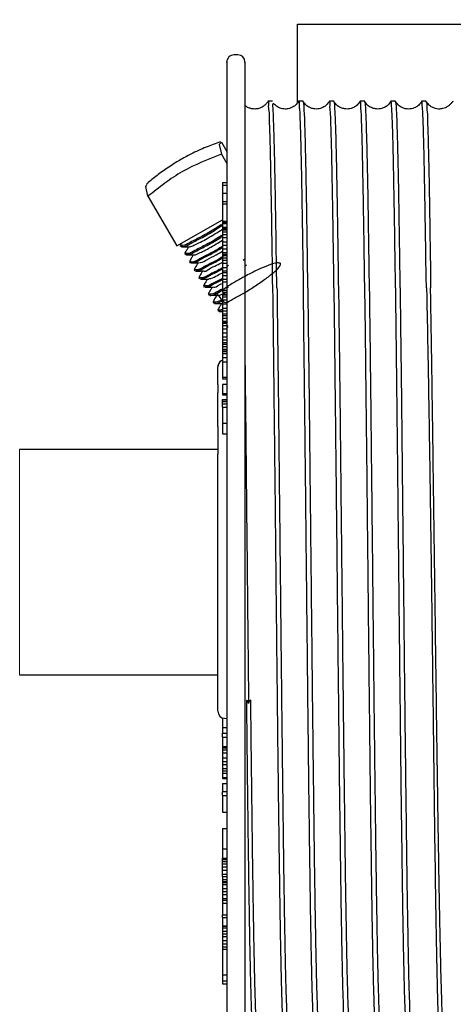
# Model space of a CAD drawing. Extents: x -1.6 to 30.5, y 5 to 43.4.
# Tile 9 of 12: x 4.5 to 6.4, y 35 to 39.3. Entities that reach past the tile are written whole.
import ezdxf

# ---------------------------------------------------------------- set-up
doc = ezdxf.new("R2010")
doc.units = 0
doc.header["$LTSCALE"] = 0.5
doc.header["$MEASUREMENT"] = 0
doc.layers.get('0').update_dxf_attribs({"linetype": 'CONTINUOUS'})
doc.layers.get('Defpoints').update_dxf_attribs({"linetype": 'CONTINUOUS'})
doc.layers.add('DIM', color=1, linetype='CONTINUOUS')
doc.styles.add('ROMANS', font='romans.shx', dxfattribs={"width": 0.9, "height": 0.375})
doc.dimstyles.new('GENIE', dxfattribs={"dimscale": 2, "dimtxt": 0.25, "dimasz": 0.156, "dimexe": 0.095, "dimexo": 0.0925, "dimgap": 0.095, "dimtad": 0, "dimtih": 1, "dimtoh": 1, "dimdec": 5, "dimzin": 4, "dimdsep": 46, "dimlunit": 5, "dimtxsty": 'ROMANS', "dimcen": 0.09, "dimadec": 0, "dimazin": 0, "dimtfac": 1, "dimtdec": 5, "dimtofl": 0, "dimtmove": 0, "dimatfit": 3, "dimfxl": 0.095, "dimfrac": 2, "dimtolj": 1, "dimtzin": 4, "dimarcsym": 0})

# ---------------------------------------------------------------- blocks, each defined once
blk = doc.blocks.new('*D52')
at = {"layer": 'Defpoints', "color": 0}
for p in [(26.4828, 42.245), (5.7328, 39.3105), (26.4828, 27.3795)]:
    blk.add_point(p, dxfattribs=at)
at = {"layer": 'DIM', "color": 0, "lineweight": -2}
for p, q in [((5.7328, 39.4955), (5.7328, 42.435)), ((26.4828, 27.5645), (26.4828, 42.435)), ((6.0448, 42.245), (13.1798, 42.245)), ((26.1708, 42.245), (18.994, 42.245))]:
    blk.add_line(p, q, dxfattribs=at)
at = {"layer": 'DIM', "color": 0}
for points in [[(6.0448, 42.297), (6.0448, 42.193), (5.7328, 42.245)], [(26.1708, 42.193), (26.1708, 42.297), (26.4828, 42.245)]]:
    blk.add_solid(points, dxfattribs=at)
at = {"layer": 'DIM', "color": 0, "insert": (16.0869, 42.245), "char_height": 0.375, "attachment_point": 5, "style": 'ROMANS'}
blk.add_mtext('\\A1;{21"\\P(TYPICAL SIDE ROOM)}', dxfattribs=at)

msp = doc.modelspace()

# ---------------------------------------------------------------- linework, layer by layer
at = {"color": 7, "linetype": 'Continuous', "lineweight": 25}
for p, q in [((5.732824, 38.962165), (5.732824, 39.310491)), ((5.732824, 39.310491), (6.815329, 39.310491)), ((5.470329, 39.173992), (5.452325, 39.173992)), ((5.622738, 38.969473), (5.602163, 38.969473)), ((5.75874, 38.969463), (5.738174, 38.969463)), ((5.894733, 38.969459), (5.874167, 38.969459)), ((6.030744, 38.969454), (6.010168, 38.969454)), ((6.029758, 38.968689), (6.029983, 38.969341)), ((6.166736, 38.969449), (6.14617, 38.969449)), ((6.16576, 38.968675), (6.165985, 38.969341)), ((6.302738, 38.969449), (6.282172, 38.969449)), ((5.397292, 38.789556), (5.387652, 38.779132)), ((5.387652, 38.779132), (5.397292, 38.735654)), ((5.397292, 38.789556), (5.421331, 38.748363)), ((5.397292, 38.735654), (5.421331, 38.694461)), ((5.062896, 38.593579), (5.068086, 38.599192)), ((5.072536, 38.5501), (5.062896, 38.593579)), ((5.401328, 38.610737), (5.421331, 38.610737)), ((5.401328, 38.610737), (5.401328, 38.598718)), ((5.401328, 38.598718), (5.421331, 38.598718)), ((5.401328, 38.598718), (5.401328, 38.564429)), ((5.072536, 38.5501), (5.199949, 38.331708)), ((5.401328, 38.564429), (5.421331, 38.564429)), ((5.401328, 38.564429), (5.401328, 38.527976)), ((5.401328, 38.527976), (5.421331, 38.527976)), ((5.401328, 38.527976), (5.401328, 38.51521)), ((5.421331, 38.51521), (5.401328, 38.51521)), ((5.401328, 38.51521), (5.401328, 38.44108)), ((5.199949, 38.331708), (5.401328, 38.446768)), ((5.401328, 38.44108), (5.421331, 38.44108)), ((5.401328, 38.44108), (5.401328, 38.434617)), ((5.401328, 38.434617), (5.421331, 38.434617)), ((5.401328, 38.434617), (5.401328, 38.430215)), ((5.401328, 38.430215), (5.421331, 38.430215)), ((5.401328, 38.430215), (5.401328, 38.41468)), ((5.401328, 38.41468), (5.421331, 38.41468)), ((5.401328, 38.41468), (5.401328, 38.410217)), ((5.401328, 38.410217), (5.421331, 38.410217)), ((5.401328, 38.410217), (5.401328, 38.409818)), ((5.401328, 38.409818), (5.421331, 38.409818)), ((5.401328, 38.409818), (5.401328, 38.407767)), ((5.401328, 38.407767), (5.421331, 38.407767)), ((5.401328, 38.407767), (5.401328, 38.402647)), ((5.401328, 38.402647), (5.421331, 38.402647)), ((5.401328, 38.402647), (5.401328, 38.393232)), ((5.401328, 38.393232), (5.421331, 38.393232)), ((5.401328, 38.393232), (5.401328, 38.381673)), ((5.401328, 38.381673), (5.421331, 38.381673)), ((5.401328, 38.381673), (5.401328, 38.367963)), ((5.401328, 38.367963), (5.421331, 38.367963)), ((5.401328, 38.367963), (5.401328, 38.34996)), ((5.21432, 38.334017), (5.217549, 38.337593)), ((5.214507, 38.332722), (5.217014, 38.328437)), ((5.219051, 38.34262), (5.215409, 38.336439)), ((5.401328, 38.34996), (5.421331, 38.34996)), ((5.401328, 38.34996), (5.401328, 38.334435)), ((5.401328, 38.334435), (5.421331, 38.334435)), ((5.401328, 38.334435), (5.401328, 38.319078)), ((5.235158, 38.29831), (5.238584, 38.302107)), ((5.235346, 38.29701), (5.237842, 38.292725)), ((5.401328, 38.319078), (5.421331, 38.319078)), ((5.401328, 38.319078), (5.401328, 38.301737)), ((5.401328, 38.301737), (5.421331, 38.301737)), ((5.401328, 38.301737), (5.401328, 38.295119)), ((5.401328, 38.295119), (5.421331, 38.295119)), ((5.401328, 38.295119), (5.401328, 38.288807)), ((5.401328, 38.288807), (5.421331, 38.288807)), ((5.401328, 38.288807), (5.401328, 38.278533)), ((5.401328, 38.278533), (5.421331, 38.278533)), ((5.401328, 38.278533), (5.401328, 38.268729)), ((5.259141, 38.266213), (5.255987, 38.262599)), ((5.256174, 38.261299), (5.258681, 38.257014)), ((5.401328, 38.268729), (5.421331, 38.268729)), ((5.401328, 38.268729), (5.401328, 38.254494)), ((5.401328, 38.254494), (5.421331, 38.254494)), ((5.401328, 38.254494), (5.401328, 38.236303)), ((5.401328, 38.236303), (5.421331, 38.236303)), ((5.401328, 38.236303), (5.401328, 38.221026)), ((5.421331, 38.25585), (5.421331, 34.729719)), ((5.428878, 38.244962), (5.421331, 38.240532)), ((5.492763, 38.267917), (5.501332, 38.273661)), ((5.501332, 38.25585), (5.501332, 34.729719)), ((5.508626, 38.245863), (5.501332, 38.24109)), ((5.276825, 38.226893), (5.279603, 38.229972)), ((5.277013, 38.225593), (5.279509, 38.221308)), ((5.297654, 38.191182), (5.301192, 38.195101)), ((5.297841, 38.189882), (5.300347, 38.185597)), ((5.401328, 38.221026), (5.421331, 38.221026)), ((5.401328, 38.221026), (5.401328, 38.212639)), ((5.421331, 38.212639), (5.401328, 38.212639)), ((5.401328, 38.212639), (5.401328, 38.200188)), ((5.401328, 38.200188), (5.421331, 38.200188)), ((5.401328, 38.200188), (5.401328, 38.184916)), ((6.30302, 38.146779), (6.302006, 38.192787)), ((6.321399, 38.192782), (6.321643, 38.146779)), ((5.318492, 38.155471), (5.321373, 38.158662)), ((5.318679, 38.154171), (5.321176, 38.149886)), ((5.401328, 38.184916), (5.421331, 38.184916)), ((5.401328, 38.184916), (5.401328, 38.171451)), ((5.421331, 38.171451), (5.401328, 38.171451)), ((5.401328, 38.171451), (5.401328, 38.13582)), ((5.421331, 38.145868), (5.4293, 38.149979)), ((5.342071, 38.12335), (5.33932, 38.119759)), ((5.339508, 38.118464), (5.342014, 38.114179)), ((5.401328, 38.13582), (5.421331, 38.13582)), ((5.401328, 38.13582), (5.401328, 38.12656)), ((5.401328, 38.12656), (5.421331, 38.12656)), ((5.401328, 38.117957), (5.421331, 38.117957)), ((5.401328, 38.117957), (5.401328, 38.115188)), ((5.401328, 38.115188), (5.421331, 38.115188)), ((5.401328, 38.115188), (5.401328, 38.107139)), ((5.401328, 38.107139), (5.421331, 38.107139)), ((5.401328, 38.107139), (5.401328, 38.093031)), ((5.360159, 38.084053), (5.363519, 38.087784)), ((5.360346, 38.082753), (5.362843, 38.078468)), ((5.401328, 38.093031), (5.421331, 38.093031)), ((5.401328, 38.093031), (5.401328, 38.075497)), ((5.401328, 38.075497), (5.421331, 38.075497)), ((5.401328, 38.075497), (5.401328, 38.057175)), ((5.380987, 38.048342), (5.383719, 38.051369)), ((5.381175, 38.047042), (5.383681, 38.042757)), ((5.387032, 38.041668), (5.401328, 38.041917)), ((5.401328, 38.057175), (5.421331, 38.057175)), ((5.401328, 38.057175), (5.401328, 38.044127)), ((5.401328, 38.044127), (5.421331, 38.044127)), ((5.401328, 38.044127), (5.401328, 38.032004)), ((5.401328, 38.032004), (5.421331, 38.032004)), ((5.401328, 38.032004), (5.401328, 38.024228)), ((5.401328, 38.024228), (5.421331, 38.024228)), ((5.401328, 38.024228), (5.401328, 38.013025)), ((5.401328, 38.013025), (5.421331, 38.013025)), ((5.401328, 38.013025), (5.401328, 37.997612)), ((5.421331, 37.997612), (5.401328, 37.997612)), ((5.401328, 37.997612), (5.401328, 37.993487)), ((5.401328, 37.993487), (5.421331, 37.993487)), ((5.401328, 37.993487), (5.401328, 37.989826)), ((5.401328, 37.989826), (5.421331, 37.989826)), ((5.401328, 37.989826), (5.401328, 37.980674)), ((5.401328, 37.980674), (5.421331, 37.980674)), ((5.401328, 37.980674), (5.401328, 37.965726)), ((5.422654, 37.976924), (5.42532, 37.979876)), ((5.422842, 37.975624), (5.425348, 37.971339)), ((5.401328, 37.965726), (5.421331, 37.965726)), ((5.401328, 37.965726), (5.401328, 37.947727)), ((5.401328, 37.947727), (5.421331, 37.947727)), ((5.401328, 37.947727), (5.401328, 37.929428)), ((5.401328, 37.929428), (5.421331, 37.929428)), ((5.401328, 37.929428), (5.401328, 37.916615)), ((5.401328, 37.916615), (5.421331, 37.916615)), ((5.401328, 37.916615), (5.401328, 37.905028)), ((5.401328, 37.905028), (5.421331, 37.905028)), ((5.401328, 37.905028), (5.401328, 37.897711)), ((5.401328, 37.897711), (5.421331, 37.897711)), ((5.401328, 37.897711), (5.401328, 37.887339)), ((5.401328, 37.887339), (5.421331, 37.887339)), ((5.401328, 37.887339), (5.401328, 37.87362)), ((5.421331, 37.87362), (5.401328, 37.87362)), ((5.401328, 37.87362), (5.401328, 37.868744)), ((5.401328, 37.868744), (5.421331, 37.868744)), ((5.401328, 37.868744), (5.401328, 37.866914)), ((5.401328, 37.866914), (5.421331, 37.866914)), ((5.401328, 37.866914), (5.401328, 37.866308)), ((5.401328, 37.866308), (5.421331, 37.866308)), ((5.401328, 37.865895), (5.421331, 37.865895)), ((5.401328, 37.865895), (5.401328, 37.855922)), ((5.401328, 37.855922), (5.421331, 37.855922)), ((5.401328, 37.855922), (5.401328, 37.838848)), ((5.401328, 37.827223), (5.396719, 37.824585)), ((5.401328, 37.838848), (5.421331, 37.838848)), ((5.401328, 37.838848), (5.401328, 37.82037)), ((5.401328, 37.82037), (5.421331, 37.82037)), ((5.401328, 37.82037), (5.401328, 37.752083)), ((5.381325, 37.720389), (5.381325, 37.797514)), ((5.381325, 37.720389), (5.381325, 37.683073)), ((5.401328, 37.752083), (5.421331, 37.752083)), ((5.401328, 37.752083), (5.401328, 37.744166)), ((5.401328, 37.744166), (5.421331, 37.744166)), ((5.421331, 37.720178), (5.401328, 37.720178)), ((5.401328, 37.720178), (5.401328, 37.679488)), ((5.381325, 37.534249), (5.381325, 37.683073)), ((5.401328, 37.679488), (5.421331, 37.679488)), ((5.401328, 37.679488), (5.401328, 37.673626)), ((5.401328, 37.673626), (5.421331, 37.673626)), ((5.401328, 37.653998), (5.421331, 37.653998)), ((5.401328, 37.652046), (5.401328, 37.653998)), ((5.401328, 37.652046), (5.421331, 37.652046)), ((5.401328, 37.644152), (5.401328, 37.652046)), ((5.401328, 37.644152), (5.421331, 37.644152)), ((5.401328, 37.634268), (5.401328, 37.644152)), ((5.401328, 37.634268), (5.421331, 37.634268)), ((5.401328, 37.620423), (5.401328, 37.634268)), ((5.401328, 37.620423), (5.421331, 37.620423)), ((5.401328, 37.620423), (5.401328, 37.549165)), ((5.401328, 37.549165), (5.421331, 37.549165)), ((5.401328, 37.549165), (5.401328, 37.502359)), ((5.381325, 37.534249), (5.381325, 37.412764)), ((5.401328, 37.502359), (5.421331, 37.502359)), ((5.381325, 37.432992), (4.50571, 37.432992)), ((5.381325, 36.27936), (5.381325, 37.412764)), ((4.50571, 36.437993), (5.381325, 36.437993)), ((5.517299, 36.311951), (5.51621, 36.318178)), ((5.518397, 36.318178), (5.517299, 36.311951)), ((5.401328, 36.248948), (5.401328, 36.206502)), ((5.41125, 36.246949), (5.421331, 36.246597)), ((5.401328, 36.206502), (5.421331, 36.206502)), ((5.401328, 36.206502), (5.401328, 36.180834)), ((5.401328, 36.180834), (5.421331, 36.180834)), ((5.401328, 36.163324), (5.401328, 36.180834)), ((5.401328, 36.163324), (5.421331, 36.163324)), ((5.401328, 36.163324), (5.401328, 36.122488)), ((5.401328, 36.122488), (5.421331, 36.122488)), ((5.401328, 36.122488), (5.401328, 36.122253)), ((5.401328, 36.122253), (5.421331, 36.122253)), ((5.401328, 36.122253), (5.401328, 36.116358)), ((5.401328, 36.116358), (5.421331, 36.116358)), ((5.401328, 36.116358), (5.401328, 36.107751)), ((5.401328, 36.107751), (5.421331, 36.107751)), ((5.401328, 36.107751), (5.401328, 36.094961)), ((5.401328, 36.094961), (5.421331, 36.094961)), ((5.401328, 36.094961), (5.401328, 36.07233)), ((5.401328, 36.07233), (5.421331, 36.07233)), ((5.401328, 36.07233), (5.401328, 36.056829)), ((5.401328, 36.056829), (5.421331, 36.056829)), ((5.401328, 36.056829), (5.401328, 36.0428)), ((5.401328, 36.0428), (5.421331, 36.0428)), ((5.401328, 36.0428), (5.401328, 36.026059)), ((5.401328, 36.026059), (5.421331, 36.026059)), ((5.401328, 36.026059), (5.401328, 36.014979)), ((5.401328, 36.014979), (5.421331, 36.014979)), ((5.401328, 36.014979), (5.401328, 36.005371)), ((5.401328, 36.005371), (5.421331, 36.005371)), ((5.401328, 36.005371), (5.401328, 35.98504)), ((5.401328, 35.98504), (5.421331, 35.98504)), ((5.401328, 35.98504), (5.401328, 35.981093)), ((5.401328, 35.981093), (5.421331, 35.981093)), ((5.401328, 35.959682), (5.421331, 35.959682)), ((5.401328, 35.959682), (5.401328, 35.923084)), ((5.421331, 35.923084), (5.401328, 35.923084)), ((5.401328, 35.906723), (5.401328, 35.923084)), ((5.401328, 35.906723), (5.421331, 35.906723)), ((5.401328, 35.906723), (5.401328, 35.833447)), ((5.401328, 35.833447), (5.421331, 35.833447)), ((5.401328, 35.760504), (5.421331, 35.760504)), ((5.401328, 35.760504), (5.401328, 35.671196)), ((5.401328, 35.671196), (5.421331, 35.671196)), ((5.401328, 35.671196), (5.401328, 35.63005)), ((5.401328, 35.63005), (5.421331, 35.63005)), ((5.401328, 35.629111), (5.401328, 35.63005)), ((5.401328, 35.629111), (5.421331, 35.629111)), ((5.401328, 35.623953), (5.401328, 35.629111)), ((5.401328, 35.623953), (5.421331, 35.623953)), ((5.401328, 35.614342), (5.401328, 35.623953)), ((5.401328, 35.614342), (5.421331, 35.614342)), ((5.401328, 35.60496), (5.401328, 35.614342)), ((5.401328, 35.60496), (5.421331, 35.60496)), ((5.401328, 35.591129), (5.401328, 35.60496)), ((5.401328, 35.591129), (5.421331, 35.591129)), ((5.401328, 35.577527), (5.401328, 35.591129)), ((5.401328, 35.577527), (5.421331, 35.577527)), ((5.401328, 35.559712), (5.401328, 35.577527)), ((5.401328, 35.559712), (5.421331, 35.559712)), ((5.401328, 35.549105), (5.401328, 35.559712)), ((5.401328, 35.549105), (5.421331, 35.549105)), ((5.401328, 35.549105), (5.401328, 35.535959)), ((5.401328, 35.535959), (5.421331, 35.535959)), ((5.401328, 35.535959), (5.401328, 35.527028)), ((5.401328, 35.527028), (5.421331, 35.527028)), ((5.401328, 35.527028), (5.401328, 35.522733)), ((5.401328, 35.522733), (5.421331, 35.522733)), ((5.401328, 35.522733), (5.401328, 35.514056)), ((5.401328, 35.514056), (5.421331, 35.514056)), ((5.401328, 35.514056), (5.401328, 35.496526)), ((5.401328, 35.496526), (5.421331, 35.496526)), ((5.401328, 35.496526), (5.401328, 35.4833)), ((5.401328, 35.4833), (5.421331, 35.4833)), ((5.401328, 35.4833), (5.401328, 35.469986)), ((5.401328, 35.469986), (5.421331, 35.469986)), ((5.401328, 35.469986), (5.401328, 35.452118)), ((5.401328, 35.452118), (5.421331, 35.452118)), ((5.401328, 35.452118), (5.401328, 35.444665)), ((5.401328, 35.444665), (5.421331, 35.444665)), ((5.401328, 35.444665), (5.401328, 35.430515)), ((5.401328, 35.430515), (5.421331, 35.430515)), ((5.401328, 35.430515), (5.401328, 35.379969)), ((5.401328, 35.379969), (5.421331, 35.379969)), ((5.401328, 35.367841), (5.401328, 35.379969)), ((5.401328, 35.367841), (5.421331, 35.367841)), ((5.401328, 35.367841), (5.401328, 35.331628)), ((5.401328, 35.331628), (5.421331, 35.331628)), ((5.401328, 35.331628), (5.401328, 35.329413)), ((5.401328, 35.329413), (5.421331, 35.329413)), ((5.401328, 35.329413), (5.401328, 35.322781)), ((5.401328, 35.322781), (5.421331, 35.322781)), ((5.401328, 35.322781), (5.401328, 35.308044)), ((5.401328, 35.308044), (5.421331, 35.308044)), ((5.401328, 35.308044), (5.401328, 35.296259)), ((5.401328, 35.296259), (5.421331, 35.296259)), ((5.401328, 35.296259), (5.401328, 35.283733)), ((5.401328, 35.283733), (5.421331, 35.283733)), ((5.401328, 35.283733), (5.401328, 35.266053)), ((5.401328, 35.266053), (5.421331, 35.266053)), ((5.401328, 35.266053), (5.401328, 35.252058)), ((5.401328, 35.252058), (5.421331, 35.252058)), ((5.401328, 35.252058), (5.401328, 35.238217)), ((5.401328, 35.238217), (5.421331, 35.238217)), ((5.401328, 35.238217), (5.401328, 35.228301)), ((5.401328, 35.228301), (5.421331, 35.228301)), ((5.401328, 35.228301), (5.401328, 35.114531)), ((5.401328, 35.114531), (5.421331, 35.114531)), ((5.401328, 35.114531), (5.401328, 35.088094)), ((5.401328, 35.088094), (5.421331, 35.088094)), ((5.401328, 35.088094), (5.401328, 35.074549)), ((5.401328, 35.074549), (5.421331, 35.074549))]:
    msp.add_line(p, q, dxfattribs=at)
at = {"color": 7, "linetype": 'Continuous', "lineweight": 18}
msp.add_line((4.50571, 37.432992), (4.50571, 36.437993), dxfattribs=at)
at = {"color": 7, "linetype": 'Continuous', "lineweight": 25, "flags": 128}
for points in [[(5.304234, 38.184527), (5.321955, 38.184832), (5.339724, 38.185137)], [(5.377176, 38.113639), (5.37023, 38.101826), (5.361247, 38.086554)]]:
    msp.add_lwpolyline(points, dxfattribs=at)
at = {"color": 7, "linetype": 'Continuous', "lineweight": 25}
for centre, radius, start, end in [((5.452321, 39.143002), 0.03099, 89.992098, 180.016577), ((5.470326, 39.142986), 0.031006, 0.013037, 89.995637), ((5.411959, 37.797444), 0.030634, 119.591024, 179.869675), ((5.412328, 36.277933), 0.031003, 180.006775, 268.006594)]:
    msp.add_arc(centre, radius, start, end, dxfattribs=at)
for points, knots in [([(5.421331, 39.141266), (5.421331, 39.141812), (5.421331, 39.15045), (5.421331, 39.089813), (5.421331, 39.058515), (5.421331, 38.947212), (5.421331, 38.823336), (5.421331, 38.658218), (5.421331, 38.466877), (5.421331, 38.329126), (5.421331, 38.25585)], [0, 0, 0, 0, 0.00172733, 0.0273097, 0.09496593, 0.20352332, 0.35114363, 0.53530717, 0.75281285, 1, 1, 1, 1]), ([(5.501332, 39.141266), (5.501332, 39.14181), (5.501332, 39.150443), (5.501332, 39.089811), (5.501332, 39.05852), (5.501332, 38.947213), (5.501332, 38.823341), (5.501332, 38.658224), (5.501332, 38.466883), (5.501332, 38.329129), (5.501332, 38.25585)], [0, 0, 0, 0, 0.001722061, 0.027299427, 0.094951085, 0.203509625, 0.351136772, 0.535291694, 0.75279967, 1, 1, 1, 1]), ([(6.302006, 38.192787), (6.301835, 38.205617), (6.301012, 38.267217), (6.2995, 38.37302), (6.297405, 38.499782), (6.295436, 38.607858), (6.293755, 38.697609), (6.29202, 38.774864), (6.290295, 38.840287), (6.288292, 38.889695), (6.287035, 38.933094), (6.284616, 38.947366), (6.28442, 38.97223), (6.282561, 38.968453), (6.282407, 38.96814)], [0, 0, 0, 0, 0.04950343, 0.23768073, 0.4082554, 0.53858193, 0.65484564, 0.75420697, 0.83784127, 0.90411999, 0.95352305, 0.98497011, 0.99875271, 1, 1, 1, 1]), ([(5.600511, 38.964761), (5.599016, 38.963048), (5.594661, 38.958058), (5.587238, 38.950591), (5.576155, 38.943094), (5.564793, 38.93827), (5.553903, 38.935866), (5.544235, 38.935088), (5.533156, 38.935812), (5.519842, 38.93953), (5.508764, 38.944311), (5.503706, 38.949322), (5.5026, 38.950418)], [0, 0, 0, 0, 0.06149021, 0.17914891, 0.28340591, 0.42141752, 0.51003429, 0.58387614, 0.68317346, 0.80801754, 0.95801269, 1, 1, 1, 1]), ([(5.602407, 38.967713), (5.602696, 38.967772), (5.607612, 38.968777), (5.602335, 38.944955), (5.608731, 38.924637), (5.608152, 38.879998), (5.610878, 38.826981), (5.612315, 38.759095), (5.614159, 38.679341), (5.616404, 38.554533), (5.619563, 38.375525), (5.621538, 38.227302), (5.622616, 38.146352)], [0, 0, 0, 0, 0.001041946, 0.01769822, 0.051293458, 0.101274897, 0.1679536, 0.249895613, 0.347005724, 0.459492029, 0.704808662, 1, 1, 1, 1]), ([(5.642037, 38.146352), (5.641853, 38.159475), (5.640965, 38.222625), (5.639513, 38.324914), (5.63767, 38.449978), (5.635965, 38.55684), (5.634097, 38.65263), (5.632264, 38.736269), (5.630489, 38.807686), (5.628837, 38.866084), (5.626983, 38.911294), (5.625815, 38.940778), (5.624245, 38.955127), (5.623827, 38.958946)], [0, 0, 0, 0, 0.04844021, 0.23308401, 0.37754595, 0.51005241, 0.6275169, 0.7311393, 0.81879971, 0.89117685, 0.94673279, 0.9858258, 1, 1, 1, 1]), ([(5.738512, 38.970031), (5.735382, 38.965132), (5.729436, 38.955822), (5.713936, 38.943406), (5.694878, 38.935709), (5.675435, 38.934832), (5.66233, 38.937494), (5.65453, 38.940385), (5.650037, 38.942499), (5.647202, 38.944015), (5.642372, 38.94687), (5.635957, 38.951088), (5.630309, 38.957431), (5.625933, 38.958838), (5.624503, 38.959298)], [0, 0, 0, 0, 0.13039294, 0.24775155, 0.4423272, 0.58344814, 0.68092481, 0.74230238, 0.77080199, 0.7929845, 0.81484398, 0.89741173, 0.96645998, 1, 1, 1, 1]), ([(5.738409, 38.967844), (5.738634, 38.968082), (5.741833, 38.971449), (5.739573, 38.945401), (5.743855, 38.929293), (5.744236, 38.88481), (5.746566, 38.834006), (5.748156, 38.767274), (5.749959, 38.689025), (5.751616, 38.598414), (5.753433, 38.496736), (5.755981, 38.344772), (5.757549, 38.226795), (5.758618, 38.146352)], [0, 0, 0, 0, 0.00112443, 0.01594187, 0.04768673, 0.09584696, 0.16021056, 0.24028567, 0.33629609, 0.44632323, 0.57013715, 0.70689404, 1, 1, 1, 1]), ([(5.874439, 38.9699), (5.870268, 38.963703), (5.862709, 38.952472), (5.844492, 38.940634), (5.826723, 38.935295), (5.808624, 38.935158), (5.791681, 38.939079), (5.771993, 38.949511), (5.762758, 38.962706), (5.757726, 38.969895)], [0, 0, 0, 0, 0.15643234, 0.283527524, 0.451293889, 0.541831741, 0.663830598, 0.816836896, 1, 1, 1, 1]), ([(5.758177, 38.967689), (5.758641, 38.966192), (5.761113, 38.958203), (5.76116, 38.938271), (5.763675, 38.904466), (5.764972, 38.856943), (5.766835, 38.796214), (5.768555, 38.722808), (5.770438, 38.636939), (5.772257, 38.539572), (5.774036, 38.425187), (5.776018, 38.293348), (5.777197, 38.197245), (5.778033, 38.14673), (5.778039, 38.146352)], [0, 0, 0, 0, 0.00571317, 0.03046945, 0.07177038, 0.12995807, 0.20374484, 0.29366663, 0.39796017, 0.51729261, 0.64915634, 0.81557183, 0.99861778, 1, 1, 1, 1]), ([(5.89462, 38.146352), (5.894448, 38.159474), (5.893622, 38.222624), (5.89215, 38.331367), (5.890031, 38.462029), (5.888054, 38.574147), (5.886361, 38.66787), (5.884573, 38.749646), (5.883051, 38.818841), (5.880534, 38.874647), (5.880566, 38.9185), (5.8752, 38.945493), (5.879304, 38.964067), (5.874768, 38.967518), (5.874401, 38.967797)], [0, 0, 0, 0, 0.0478795, 0.23041487, 0.39677303, 0.52463724, 0.63954565, 0.73870352, 0.82324503, 0.89150471, 0.94397059, 0.97946833, 0.99834023, 1, 1, 1, 1]), ([(6.010441, 38.9699), (6.006267, 38.963701), (5.998705, 38.952469), (5.980485, 38.940637), (5.962722, 38.935294), (5.944625, 38.935158), (5.927682, 38.939081), (5.907989, 38.949505), (5.898757, 38.962702), (5.893728, 38.969891)], [0, 0, 0, 0, 0.15650324, 0.28358308, 0.45129011, 0.54183025, 0.66383218, 0.81690016, 1, 1, 1, 1]), ([(5.894179, 38.967675), (5.894639, 38.966198), (5.897115, 38.95825), (5.897127, 38.93836), (5.899692, 38.904604), (5.90097, 38.857123), (5.902827, 38.796441), (5.904545, 38.723077), (5.906482, 38.635538), (5.908363, 38.53385), (5.910149, 38.417012), (5.912115, 38.286768), (5.913241, 38.194894), (5.914034, 38.146727), (5.914041, 38.146347)], [0, 0, 0, 0, 0.00563875, 0.03033171, 0.0715944, 0.12972566, 0.20345014, 0.29332156, 0.39757655, 0.52310182, 0.66459073, 0.82414278, 0.99861206, 1, 1, 1, 1]), ([(6.030622, 38.146352), (6.03045, 38.159472), (6.029625, 38.222621), (6.028127, 38.331365), (6.026058, 38.462041), (6.024036, 38.574175), (6.022367, 38.667906), (6.020574, 38.749673), (6.019051, 38.818846), (6.01654, 38.874638), (6.016559, 38.918481), (6.011217, 38.945483), (6.015311, 38.964058), (6.010773, 38.967515), (6.010403, 38.967797)], [0, 0, 0, 0, 0.047873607, 0.230408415, 0.396776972, 0.524675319, 0.639600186, 0.738734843, 0.823247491, 0.891484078, 0.943938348, 0.97945235, 0.998324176, 1, 1, 1, 1]), ([(6.146433, 38.969891), (6.142259, 38.963694), (6.134695, 38.952464), (6.116476, 38.940629), (6.09871, 38.935296), (6.080615, 38.935158), (6.063673, 38.939081), (6.043981, 38.949511), (6.034749, 38.96271), (6.029721, 38.9699)], [0, 0, 0, 0, 0.15647664, 0.28355604, 0.45131673, 0.54179031, 0.66379181, 0.81687539, 1, 1, 1, 1]), ([(6.030181, 38.968408), (6.030762, 38.965837), (6.033019, 38.955862), (6.033679, 38.933426), (6.035867, 38.897273), (6.037305, 38.847483), (6.039108, 38.784676), (6.040867, 38.708973), (6.042781, 38.620746), (6.044567, 38.520081), (6.046301, 38.406759), (6.048157, 38.280851), (6.049389, 38.192546), (6.050033, 38.146347)], [0, 0, 0, 0, 0.00960076, 0.03726325, 0.08144293, 0.14191887, 0.21882717, 0.31066484, 0.41809537, 0.54071105, 0.6778855, 0.83147626, 1, 1, 1, 1]), ([(6.166624, 38.146352), (6.166452, 38.159472), (6.165627, 38.222619), (6.164222, 38.324818), (6.162253, 38.449708), (6.160377, 38.556427), (6.158639, 38.652218), (6.156926, 38.735962), (6.155267, 38.807511), (6.153159, 38.865889), (6.1521, 38.911339), (6.148902, 38.942446), (6.150024, 38.960839), (6.146888, 38.967263), (6.146396, 38.968271)], [0, 0, 0, 0, 0.047859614, 0.230335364, 0.372784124, 0.503423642, 0.619632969, 0.722207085, 0.808964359, 0.880552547, 0.93555124, 0.974051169, 0.995924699, 1, 1, 1, 1]), ([(6.282745, 38.970458), (6.278612, 38.964196), (6.271122, 38.952845), (6.252907, 38.940818), (6.235087, 38.935349), (6.216904, 38.935117), (6.199866, 38.938992), (6.18006, 38.949433), (6.170779, 38.962688), (6.165722, 38.969909)], [0, 0, 0, 0, 0.156411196, 0.2834885, 0.451274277, 0.541802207, 0.663819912, 0.816856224, 1, 1, 1, 1]), ([(6.166182, 38.968412), (6.166764, 38.965839), (6.169006, 38.955919), (6.169684, 38.933467), (6.171862, 38.897296), (6.173312, 38.847427), (6.17509, 38.784608), (6.176891, 38.708894), (6.178775, 38.620662), (6.180572, 38.520006), (6.182298, 38.406704), (6.184174, 38.280821), (6.185396, 38.192538), (6.186035, 38.146352)], [0, 0, 0, 0, 0.009611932, 0.037051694, 0.081511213, 0.141992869, 0.218906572, 0.310773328, 0.418215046, 0.540802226, 0.677965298, 0.831522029, 1, 1, 1, 1]), ([(6.421591, 38.968257), (6.41992, 38.967075), (6.41471, 38.963389), (6.408474, 38.955024), (6.400315, 38.948586), (6.393204, 38.944043), (6.385402, 38.940124), (6.373088, 38.936), (6.358079, 38.934681), (6.342317, 38.937255), (6.327641, 38.943029), (6.312297, 38.953667), (6.305148, 38.964727), (6.301339, 38.970618)], [0, 0, 0, 0, 0.04254934, 0.13271639, 0.21471515, 0.25806609, 0.30873257, 0.39655385, 0.52769552, 0.61837566, 0.72765594, 0.85493244, 1, 1, 1, 1]), ([(6.302184, 38.967474), (6.302405, 38.967317), (6.306817, 38.964188), (6.302478, 38.945571), (6.308177, 38.919181), (6.307915, 38.875381), (6.310354, 38.820013), (6.31183, 38.751088), (6.313784, 38.669883), (6.3156, 38.576734), (6.31731, 38.472387), (6.319258, 38.343224), (6.320601, 38.248853), (6.321399, 38.192787)], [0, 0, 0, 0, 0.00103874, 0.02074883, 0.05820798, 0.11313808, 0.18567666, 0.27441462, 0.3792272, 0.50019183, 0.63481943, 0.78304662, 1, 1, 1, 1]), ([(5.392908, 38.789899), (5.371905, 38.782627), (5.327361, 38.767207), (5.267244, 38.739359), (5.195511, 38.700637), (5.133034, 38.658015), (5.084827, 38.621066), (5.068187, 38.605076), (5.065214, 38.602219)], [0, 0, 0, 0, 0.17526664, 0.37170037, 0.52186174, 0.81797761, 0.96747916, 1, 1, 1, 1]), ([(5.397292, 38.735654), (5.338367, 38.713012), (5.220624, 38.667769), (5.121869, 38.5893), (5.072536, 38.5501)], [0, 0, 0, 0, 0.5004492, 1, 1, 1, 1]), ([(5.397611, 38.425855), (5.388944, 38.420131), (5.360679, 38.401463), (5.314647, 38.373755), (5.265761, 38.351712), (5.234619, 38.331274), (5.21938, 38.333405), (5.216347, 38.333829)], [0, 0, 0, 0, 0.15206564, 0.49590643, 0.77766464, 0.95575036, 1, 1, 1, 1]), ([(5.218853, 38.329549), (5.221883, 38.329123), (5.237115, 38.326984), (5.26825, 38.347429), (5.31714, 38.369454), (5.36358, 38.397437), (5.392253, 38.416371), (5.401328, 38.422363)], [0, 0, 0, 0, 0.043896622, 0.220684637, 0.500459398, 0.841903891, 1, 1, 1, 1]), ([(5.401328, 38.378946), (5.398339, 38.376982), (5.375707, 38.362117), (5.335452, 38.33807), (5.286598, 38.315998), (5.25545, 38.295568), (5.240215, 38.297699), (5.237185, 38.298123)], [0, 0, 0, 0, 0.058123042, 0.440071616, 0.753091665, 0.950898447, 1, 1, 1, 1]), ([(5.239682, 38.293838), (5.242715, 38.293414), (5.25795, 38.291284), (5.289099, 38.311707), (5.337942, 38.333783), (5.377352, 38.357301), (5.399166, 38.371609), (5.401328, 38.373028)], [0, 0, 0, 0, 0.04995895, 0.25095496, 0.5691129, 0.9572862, 1, 1, 1, 1]), ([(5.257132, 38.328624), (5.258921, 38.328788), (5.266832, 38.329512), (5.282321, 38.337458), (5.306476, 38.348525), (5.336022, 38.364987), (5.36864, 38.384004), (5.390739, 38.398216), (5.401816, 38.405341)], [0, 0, 0, 0, 0.03266094, 0.14440007, 0.31072079, 0.52073576, 0.75975588, 1, 1, 1, 1]), ([(5.22044, 38.327362), (5.226369, 38.327466), (5.23824, 38.327673), (5.250111, 38.327875), (5.256052, 38.327977)], [0, 0, 0, 0, 0.49947415, 1, 1, 1, 1]), ([(5.252213, 38.327911), (5.249911, 38.323992), (5.244617, 38.314981), (5.239317, 38.305973), (5.236322, 38.300882)], [0, 0, 0, 0, 0.43490967, 1, 1, 1, 1]), ([(5.258014, 38.262412), (5.261044, 38.261988), (5.27628, 38.259855), (5.307396, 38.280325), (5.353137, 38.30062), (5.386591, 38.321252), (5.403543, 38.331708)], [0, 0, 0, 0, 0.05570764, 0.28012719, 0.63519625, 1, 1, 1, 1]), ([(5.26052, 38.258127), (5.26355, 38.257702), (5.278784, 38.25557), (5.309893, 38.276058), (5.354032, 38.295543), (5.385934, 38.315182), (5.401328, 38.324659)], [0, 0, 0, 0, 0.05764529, 0.28981533, 0.65728761, 1, 1, 1, 1]), ([(5.277651, 38.292772), (5.277998, 38.292658), (5.282861, 38.291053), (5.295394, 38.299332), (5.316305, 38.306769), (5.34387, 38.322188), (5.373012, 38.338427), (5.392492, 38.350584), (5.401328, 38.356099)], [0, 0, 0, 0, 0.00780527, 0.10930716, 0.27955198, 0.50709001, 0.7764277, 1, 1, 1, 1]), ([(5.241109, 38.291646), (5.247038, 38.29175), (5.258909, 38.291959), (5.27078, 38.292157), (5.276722, 38.292256)], [0, 0, 0, 0, 0.49947526, 1, 1, 1, 1]), ([(5.273014, 38.292195), (5.270699, 38.288257), (5.265387, 38.279224), (5.260073, 38.270191), (5.257075, 38.265096)], [0, 0, 0, 0, 0.43589065, 1, 1, 1, 1]), ([(5.404698, 38.284456), (5.394243, 38.278078), (5.367259, 38.261615), (5.328214, 38.24468), (5.297115, 38.224136), (5.281882, 38.226279), (5.278852, 38.226705)], [0, 0, 0, 0, 0.26123301, 0.67426333, 0.93520736, 1, 1, 1, 1]), ([(5.401328, 38.276731), (5.392815, 38.271545), (5.367767, 38.256288), (5.330655, 38.240813), (5.301071, 38.220189), (5.287406, 38.221819), (5.285911, 38.221998)], [0, 0, 0, 0, 0.23146496, 0.68099207, 0.96510276, 1, 1, 1, 1]), ([(5.299878, 38.257962), (5.301751, 38.258011), (5.31376, 38.258319), (5.338093, 38.273766), (5.370295, 38.288735), (5.392445, 38.30239), (5.401328, 38.307866)], [0, 0, 0, 0, 0.04920342, 0.31541924, 0.72543373, 1, 1, 1, 1]), ([(5.261863, 38.255925), (5.267798, 38.256029), (5.279684, 38.256237), (5.291571, 38.256439), (5.297522, 38.25654)], [0, 0, 0, 0, 0.49934326, 1, 1, 1, 1]), ([(5.293843, 38.256475), (5.291447, 38.252397), (5.286042, 38.2432), (5.280627, 38.234009), (5.277613, 38.228892)], [0, 0, 0, 0, 0.44332249, 1, 1, 1, 1]), ([(5.401328, 38.234552), (5.398886, 38.233101), (5.379855, 38.221787), (5.349014, 38.209089), (5.317948, 38.188431), (5.302711, 38.190569), (5.299681, 38.190994)], [0, 0, 0, 0, 0.07603676, 0.5925412, 0.91896739, 1, 1, 1, 1]), ([(5.319365, 38.221237), (5.31942, 38.221125), (5.322732, 38.214444), (5.349352, 38.236861), (5.37336, 38.242518), (5.394888, 38.255819), (5.40451, 38.261764)], [0, 0, 0, 0, 0.003937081, 0.233896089, 0.657598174, 1, 1, 1, 1]), ([(5.383034, 38.114709), (5.393221, 38.098731), (5.411226, 38.070492), (5.454036, 38.102322), (5.494967, 38.121228), (5.54251, 38.151858), (5.587422, 38.181544), (5.62568, 38.212151), (5.647606, 38.230191), (5.663765, 38.255028), (5.636451, 38.258173), (5.610734, 38.246811), (5.567073, 38.230707), (5.518685, 38.206459), (5.471006, 38.180254), (5.424465, 38.153677), (5.40425, 38.135619), (5.372743, 38.118597), (5.391582, 38.110618), (5.402482, 38.120841), (5.412288, 38.125472), (5.414591, 38.12656)], [0, 0, 0, 0, 0.06633422, 0.11723037, 0.18893673, 0.27148503, 0.35331812, 0.42307752, 0.4714454, 0.49394578, 0.51337862, 0.55837674, 0.62575, 0.7066018, 0.78972829, 0.86351666, 0.91767935, 0.94493517, 0.95324385, 0.98901598, 1, 1, 1, 1]), ([(5.283029, 38.220214), (5.288943, 38.220318), (5.300785, 38.220526), (5.312628, 38.220728), (5.318557, 38.220829)], [0, 0, 0, 0, 0.49934084, 1, 1, 1, 1]), ([(5.314681, 38.220763), (5.312394, 38.216872), (5.307116, 38.207892), (5.301831, 38.198916), (5.298836, 38.193829)], [0, 0, 0, 0, 0.43327521, 1, 1, 1, 1]), ([(5.403449, 38.230042), (5.401135, 38.228665), (5.382231, 38.217419), (5.351452, 38.20527), (5.321999, 38.184487), (5.308437, 38.186097), (5.30704, 38.186263)], [0, 0, 0, 0, 0.075646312, 0.617996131, 0.96064156, 1, 1, 1, 1]), ([(5.341911, 38.186484), (5.344615, 38.186858), (5.358179, 38.188735), (5.378575, 38.200626), (5.396422, 38.210091), (5.40466, 38.21446)], [0, 0, 0, 0, 0.1182153, 0.59299706, 1, 1, 1, 1]), ([(5.335519, 38.185066), (5.333128, 38.181005), (5.327731, 38.171838), (5.32234, 38.162667), (5.319337, 38.157559)], [0, 0, 0, 0, 0.44298635, 1, 1, 1, 1]), ([(5.399761, 38.186775), (5.387703, 38.180932), (5.364868, 38.169865), (5.338779, 38.152726), (5.323549, 38.154859), (5.320519, 38.155283)], [0, 0, 0, 0, 0.472632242, 0.895104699, 1, 1, 1, 1]), ([(5.324302, 38.148792), (5.330237, 38.148896), (5.342121, 38.149103), (5.354004, 38.149306), (5.359952, 38.149407)], [0, 0, 0, 0, 0.4994747, 1, 1, 1, 1]), ([(5.401328, 38.182006), (5.389572, 38.176385), (5.367027, 38.165605), (5.342631, 38.148755), (5.328854, 38.150415), (5.327249, 38.150608)], [0, 0, 0, 0, 0.49050407, 0.94064366, 1, 1, 1, 1]), ([(5.356357, 38.149346), (5.354092, 38.145493), (5.34884, 38.136559), (5.343585, 38.127627), (5.340597, 38.122547)], [0, 0, 0, 0, 0.43131268, 1, 1, 1, 1]), ([(5.361801, 38.150463), (5.362188, 38.150221), (5.369589, 38.145601), (5.383389, 38.158133), (5.394877, 38.163156), (5.399207, 38.16505)], [0, 0, 0, 0, 0.03321291, 0.635586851, 1, 1, 1, 1]), ([(5.623377, 38.146361), (5.623552, 38.132999), (5.62446, 38.063893), (5.626088, 37.935868), (5.62811, 37.759668), (5.630095, 37.575656), (5.632183, 37.395432), (5.634133, 37.220567), (5.635843, 37.053201), (5.637547, 36.885029), (5.639317, 36.717213), (5.641162, 36.550901), (5.642962, 36.387223), (5.644714, 36.227676), (5.646461, 36.072968), (5.648158, 35.924161), (5.649994, 35.781969), (5.651835, 35.647677), (5.653624, 35.522214), (5.655302, 35.406734), (5.656999, 35.301501), (5.658801, 35.207451), (5.660672, 35.125288), (5.662197, 35.055619), (5.664408, 34.999105), (5.664785, 34.955011), (5.669276, 34.926273), (5.66646, 34.908553), (5.670157, 34.903923), (5.670422, 34.903591)], [0, 0, 0, 0, 0.01235968, 0.06392385, 0.11842202, 0.17534225, 0.23413085, 0.28512682, 0.33708903, 0.38893974, 0.44068067, 0.49231475, 0.54277527, 0.5920796, 0.63989213, 0.68587722, 0.72972415, 0.77141974, 0.8100984, 0.84578035, 0.87824036, 0.90744577, 0.93277688, 0.95427995, 0.97182555, 0.98528642, 0.99455071, 0.99960987, 1, 1, 1, 1]), ([(5.642788, 38.146361), (5.642957, 38.132999), (5.643833, 38.063891), (5.645294, 37.944915), (5.647199, 37.787109), (5.64908, 37.631631), (5.650805, 37.470997), (5.652491, 37.307052), (5.654255, 37.140168), (5.656108, 36.972254), (5.657947, 36.803703), (5.659668, 36.636447), (5.661395, 36.47124), (5.663172, 36.309237), (5.664963, 36.151551), (5.6668, 35.998932), (5.668585, 35.853124), (5.670285, 35.714433), (5.671999, 35.584449), (5.673805, 35.463483), (5.675685, 35.352897), (5.677442, 35.253189), (5.67913, 35.164955), (5.680872, 35.089265), (5.682666, 35.024933), (5.684399, 34.977017), (5.686061, 34.934823), (5.687571, 34.921813), (5.688919, 34.898734), (5.690138, 34.902185), (5.690237, 34.902465)], [0, 0, 0, 0, 0.01234984, 0.06387455, 0.10996527, 0.15820307, 0.20757683, 0.25843095, 0.30972761, 0.36181828, 0.41362548, 0.46551053, 0.51640374, 0.56631686, 0.61524122, 0.66214592, 0.70737637, 0.75000568, 0.79033352, 0.82751583, 0.86181725, 0.8925417, 0.91970976, 0.94328323, 0.96279548, 0.97838566, 0.9897151, 0.99686952, 0.9997465, 1, 1, 1, 1]), ([(5.806433, 34.903291), (5.806265, 34.903297), (5.801326, 34.903488), (5.806992, 34.925861), (5.80026, 34.947737), (5.801023, 34.99217), (5.798327, 35.045809), (5.796968, 35.114169), (5.795076, 35.194299), (5.79327, 35.28655), (5.791545, 35.390102), (5.789866, 35.504239), (5.788117, 35.628486), (5.786267, 35.761434), (5.784417, 35.902761), (5.782705, 36.050854), (5.780967, 36.205378), (5.779212, 36.36457), (5.777409, 36.527666), (5.775576, 36.69357), (5.773797, 36.861131), (5.772074, 37.029586), (5.770376, 37.197008), (5.76855, 37.363012), (5.766676, 37.526455), (5.764586, 37.71294), (5.762344, 37.919251), (5.760344, 38.071927), (5.759369, 38.146356)], [0, 0, 0, 0, 0.0001536, 0.00450196, 0.013144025, 0.025933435, 0.042961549, 0.063856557, 0.088772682, 0.117219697, 0.14913927, 0.184562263, 0.222777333, 0.264052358, 0.307520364, 0.353483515, 0.401013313, 0.450429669, 0.500708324, 0.551849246, 0.603862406, 0.655672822, 0.707639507, 0.758697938, 0.809198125, 0.858796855, 0.931164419, 1, 1, 1, 1]), ([(5.77879, 38.146356), (5.778959, 38.132996), (5.779835, 38.063891), (5.781291, 37.944899), (5.783217, 37.787059), (5.785077, 37.631526), (5.786809, 37.470837), (5.788489, 37.306836), (5.790268, 37.139896), (5.792121, 36.971926), (5.79394, 36.803767), (5.795666, 36.636581), (5.79741, 36.471508), (5.799158, 36.30925), (5.800954, 36.151663), (5.802803, 35.999115), (5.804589, 35.853344), (5.806276, 35.714683), (5.807988, 35.584723), (5.809809, 35.464018), (5.811675, 35.353438), (5.813431, 35.253721), (5.815118, 35.165219), (5.816881, 35.089492), (5.818656, 35.025116), (5.820389, 34.977158), (5.822059, 34.934917), (5.823585, 34.921885), (5.824893, 34.89873), (5.826131, 34.902184), (5.826229, 34.90246)], [0, 0, 0, 0, 0.01234847, 0.06387204, 0.10998043, 0.15823439, 0.2076258, 0.25849757, 0.30981193, 0.36192026, 0.41374509, 0.46523285, 0.5164416, 0.56631448, 0.6152001, 0.66209211, 0.70730982, 0.74993212, 0.79025153, 0.82742833, 0.86150289, 0.89245454, 0.91963144, 0.94321668, 0.96274343, 0.97834815, 0.9896879, 0.996858, 0.99974921, 1, 1, 1, 1]), ([(5.942435, 34.903272), (5.942267, 34.90328), (5.937332, 34.903517), (5.942991, 34.925795), (5.936244, 34.947718), (5.937048, 34.992104), (5.93432, 35.045739), (5.932974, 35.114085), (5.931074, 35.194202), (5.929282, 35.286691), (5.927542, 35.390234), (5.925865, 35.504364), (5.924118, 35.628352), (5.922271, 35.761292), (5.920408, 35.902614), (5.918691, 36.0507), (5.916988, 36.205219), (5.915209, 36.364406), (5.913406, 36.527884), (5.911579, 36.693783), (5.909792, 36.861339), (5.908082, 37.029409), (5.906357, 37.196834), (5.904572, 37.362844), (5.902672, 37.526303), (5.900882, 37.6868), (5.899159, 37.843881), (5.897355, 37.996601), (5.896024, 38.097074), (5.895371, 38.146356)], [0, 0, 0, 0, 0.00015369, 0.00450059, 0.01313703, 0.02591891, 0.0429427, 0.06383617, 0.08874784, 0.11718744, 0.14933841, 0.18452831, 0.22273886, 0.26401081, 0.30747866, 0.35344016, 0.40096534, 0.4503815, 0.50065993, 0.55215364, 0.60380921, 0.65561939, 0.70758732, 0.75864691, 0.80914834, 0.85875987, 0.90707791, 0.95442121, 1, 1, 1, 1]), ([(5.914792, 38.146356), (5.914961, 38.132996), (5.915838, 38.063892), (5.917385, 37.935866), (5.919449, 37.768878), (5.9214, 37.603398), (5.923088, 37.442055), (5.924799, 37.277079), (5.926595, 37.110374), (5.928437, 36.942086), (5.93026, 36.77414), (5.931974, 36.606918), (5.933718, 36.442333), (5.935483, 36.280763), (5.937267, 36.124062), (5.939141, 35.972918), (5.940882, 35.828403), (5.942563, 35.691461), (5.944305, 35.562769), (5.946149, 35.443806), (5.947997, 35.334822), (5.949714, 35.237115), (5.951451, 35.150757), (5.953167, 35.077227), (5.955042, 35.015338), (5.956458, 34.969494), (5.958872, 34.930436), (5.959012, 34.91785), (5.961803, 34.899092), (5.962514, 34.902427), (5.962644, 34.903038)], [0, 0, 0, 0, 0.0123445, 0.06385005, 0.11829277, 0.16663668, 0.21674785, 0.26736626, 0.31906602, 0.37077599, 0.42285738, 0.47424041, 0.52528096, 0.57492684, 0.6235236, 0.67006673, 0.71458038, 0.75705029, 0.79659804, 0.83348845, 0.86697678, 0.89729409, 0.92380197, 0.94669183, 0.96550718, 0.98028068, 0.99095288, 0.99733499, 0.99951202, 1, 1, 1, 1]), ([(6.078437, 34.902493), (6.078377, 34.902413), (6.075913, 34.899107), (6.077245, 34.925359), (6.07354, 34.940056), (6.072928, 34.98456), (6.070793, 35.034746), (6.069222, 35.101232), (6.067397, 35.179015), (6.065603, 35.269462), (6.063836, 35.371023), (6.062157, 35.483616), (6.060439, 35.605904), (6.05861, 35.737297), (6.056742, 35.876948), (6.05498, 36.023836), (6.053302, 36.177335), (6.05153, 36.335695), (6.049726, 36.498544), (6.047899, 36.664017), (6.046109, 36.831737), (6.044392, 36.999793), (6.042657, 37.16741), (6.040907, 37.333429), (6.038978, 37.499702), (6.037123, 37.665314), (6.035286, 37.829756), (6.033576, 37.989248), (6.031804, 38.094429), (6.031376, 38.145981), (6.031373, 38.146356)], [0, 0, 0, 0, 0.00009083, 0.00372808, 0.01157267, 0.02360706, 0.03989613, 0.06008855, 0.08431531, 0.11209929, 0.14363427, 0.17825349, 0.21619621, 0.25670481, 0.29974005, 0.3453175, 0.39251446, 0.44166119, 0.49173362, 0.5430803, 0.59465243, 0.64680294, 0.6984588, 0.74962595, 0.8002988, 0.85219094, 0.90274648, 0.95233767, 0.99965287, 1, 1, 1, 1]), ([(6.050784, 38.146356), (6.050953, 38.132996), (6.051829, 38.063892), (6.053391, 37.935866), (6.05545, 37.768892), (6.057402, 37.603445), (6.059091, 37.44212), (6.060801, 37.277134), (6.062596, 37.110384), (6.064444, 36.942048), (6.066242, 36.774057), (6.067996, 36.606792), (6.069719, 36.442164), (6.071465, 36.280923), (6.07327, 36.124212), (6.075151, 35.973074), (6.076885, 35.828211), (6.07855, 35.691279), (6.080311, 35.562602), (6.08215, 35.443654), (6.083999, 35.334683), (6.085717, 35.236992), (6.087448, 35.150806), (6.08917, 35.077292), (6.091039, 35.015417), (6.092455, 34.969445), (6.094885, 34.930403), (6.094996, 34.917835), (6.097816, 34.89909), (6.09851, 34.90242), (6.098637, 34.903028)], [0, 0, 0, 0, 0.01234451, 0.06385012, 0.11829287, 0.16662379, 0.21671764, 0.26734907, 0.31906331, 0.37078776, 0.42288359, 0.47427971, 0.52533327, 0.57499215, 0.62325941, 0.67012782, 0.71464001, 0.75710845, 0.79664904, 0.83353512, 0.86702059, 0.89733358, 0.92383424, 0.94657666, 0.96553079, 0.98029564, 0.99096207, 0.99734129, 0.99951413, 1, 1, 1, 1]), ([(6.214429, 34.903497), (6.214039, 34.904516), (6.211397, 34.911419), (6.211892, 34.93017), (6.209001, 34.962384), (6.20789, 35.008708), (6.205962, 35.067964), (6.204273, 35.140276), (6.202465, 35.224716), (6.200681, 35.32114), (6.198955, 35.428433), (6.197259, 35.546032), (6.195511, 35.673206), (6.193629, 35.809021), (6.191794, 35.952898), (6.190115, 36.103187), (6.188397, 36.259553), (6.18658, 36.420209), (6.184773, 36.584774), (6.182946, 36.751368), (6.181221, 36.919225), (6.179485, 37.087196), (6.177745, 37.254127), (6.175935, 37.419246), (6.173527, 37.624999), (6.170988, 37.867128), (6.168556, 38.055072), (6.167374, 38.146356)], [0, 0, 0, 0, 0.00100605, 0.00681968, 0.016922, 0.03113283, 0.04956087, 0.07180335, 0.09801693, 0.12768509, 0.16100177, 0.19726831, 0.23646633, 0.27863949, 0.32289881, 0.36955236, 0.41765424, 0.46753464, 0.51815584, 0.56987382, 0.62163061, 0.67341921, 0.72524262, 0.77603745, 0.82615096, 0.9155623, 1, 1, 1, 1]), ([(6.186786, 38.146356), (6.186955, 38.132998), (6.187832, 38.063894), (6.189375, 37.935866), (6.191574, 37.759667), (6.193713, 37.575656), (6.195659, 37.38558), (6.197617, 37.200998), (6.199548, 37.023342), (6.201384, 36.854619), (6.203163, 36.686454), (6.204902, 36.520018), (6.206631, 36.356444), (6.208417, 36.196864), (6.210276, 36.042753), (6.212105, 35.8949), (6.213762, 35.754002), (6.215483, 35.621344), (6.217295, 35.497711), (6.219134, 35.384224), (6.220929, 35.281387), (6.2226, 35.189626), (6.224471, 35.110125), (6.225887, 35.042343), (6.228526, 34.989891), (6.228066, 34.945307), (6.234092, 34.926099), (6.229276, 34.90142), (6.233942, 34.903149), (6.234226, 34.903253)], [0, 0, 0, 0, 0.01235196, 0.0638961, 0.11837957, 0.17527247, 0.23403795, 0.29412701, 0.34594078, 0.39830277, 0.45013232, 0.5014295, 0.55219301, 0.60137581, 0.64898087, 0.69468967, 0.73808685, 0.77925979, 0.81735098, 0.85240809, 0.88419361, 0.91246465, 0.93720018, 0.95790429, 0.97461099, 0.98718817, 0.99557425, 0.99973151, 1, 1, 1, 1]), ([(6.303771, 38.146788), (6.30418, 38.127993), (6.306328, 38.029395), (6.309927, 37.845061), (6.314194, 37.589506), (6.318501, 37.321157), (6.321944, 37.081758), (6.32471, 36.875271), (6.326966, 36.705274), (6.329177, 36.536418), (6.331292, 36.369102), (6.333322, 36.203653), (6.334671, 36.093848), (6.335338, 36.0396)], [0, 0, 0, 0, 0.0267616, 0.14039024, 0.26245506, 0.39060467, 0.52244206, 0.60328333, 0.68457201, 0.76445956, 0.84367631, 0.92277025, 1, 1, 1, 1]), ([(6.377352, 34.868044), (6.377055, 34.872223), (6.375029, 34.90073), (6.373148, 34.945924), (6.370133, 35.028884), (6.367925, 35.112518), (6.364984, 35.237359), (6.362429, 35.360402), (6.359795, 35.502131), (6.357597, 35.632117), (6.355389, 35.771002), (6.353238, 35.917194), (6.350977, 36.070589), (6.348712, 36.229181), (6.346416, 36.39259), (6.344217, 36.558946), (6.342063, 36.728103), (6.339754, 36.897868), (6.337409, 37.067847), (6.335104, 37.236094), (6.332911, 37.402472), (6.330052, 37.611799), (6.326293, 37.85945), (6.323037, 38.052721), (6.321571, 38.146578), (6.321567, 38.146779)], [0, 0, 0, 0, 0.00383196, 0.02614505, 0.04137277, 0.07977815, 0.10268065, 0.15561327, 0.19236534, 0.23236134, 0.27454514, 0.31943786, 0.36611671, 0.4148908, 0.46453775, 0.51562272, 0.56709249, 0.61929975, 0.67094325, 0.72260957, 0.77323226, 0.82316391, 0.9141262, 0.99981679, 1, 1, 1, 1]), ([(5.401328, 38.141133), (5.395662, 38.138329), (5.379202, 38.130186), (5.359607, 38.116988), (5.344377, 38.119147), (5.341348, 38.119576)], [0, 0, 0, 0, 0.29607373, 0.86000801, 1, 1, 1, 1]), ([(5.343854, 38.115291), (5.346883, 38.114861), (5.36211, 38.112699), (5.381026, 38.125495), (5.396823, 38.133333), (5.401826, 38.135815)], [0, 0, 0, 0, 0.14505013, 0.72922092, 1, 1, 1, 1]), ([(5.345816, 38.1131), (5.35172, 38.113204), (5.363544, 38.113412), (5.375368, 38.11361), (5.381288, 38.11371)], [0, 0, 0, 0, 0.49934092, 1, 1, 1, 1]), ([(5.401328, 38.095115), (5.391577, 38.089123), (5.3791, 38.081456), (5.365218, 38.083433), (5.362186, 38.083865)], [0, 0, 0, 0, 0.78156331, 1, 1, 1, 1]), ([(5.364683, 38.07958), (5.367716, 38.079144), (5.381218, 38.077203), (5.393354, 38.084635), (5.402764, 38.090398)], [0, 0, 0, 0, 0.22463314, 1, 1, 1, 1]), ([(5.366185, 38.077374), (5.37212, 38.077478), (5.383835, 38.077683), (5.395549, 38.077882), (5.401328, 38.07798)], [0, 0, 0, 0, 0.50667882, 1, 1, 1, 1]), ([(5.398015, 38.077923), (5.395609, 38.073834), (5.390192, 38.064626), (5.384771, 38.055421), (5.381757, 38.050304)], [0, 0, 0, 0, 0.44413258, 1, 1, 1, 1]), ([(5.401328, 38.051045), (5.398293, 38.049399), (5.392505, 38.046261), (5.386073, 38.047544), (5.383015, 38.048154)], [0, 0, 0, 0, 0.52447795, 1, 1, 1, 1]), ([(5.385521, 38.043869), (5.388591, 38.043178), (5.393788, 38.042008), (5.398466, 38.044398), (5.40038, 38.045376)], [0, 0, 0, 0, 0.59081939, 1, 1, 1, 1]), ([(5.383372, 37.807469), (5.382987, 37.806834), (5.381863, 37.804977), (5.381686, 37.802789), (5.381569, 37.801349)], [0, 0, 0, 0, 0.341799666, 1, 1, 1, 1]), ([(5.501323, 37.82283), (5.501499, 37.807581), (5.502397, 37.729709), (5.503951, 37.587193), (5.506021, 37.393856), (5.508085, 37.196254), (5.510149, 36.996217), (5.512215, 36.795607), (5.514573, 36.567455), (5.516292, 36.406382), (5.517299, 36.311951)], [0, 0, 0, 0, 0.03027764, 0.15462438, 0.28298093, 0.41416701, 0.54698374, 0.68017319, 0.81249607, 1, 1, 1, 1]), ([(5.507556, 36.327021), (5.507734, 36.311356), (5.50861, 36.234322), (5.510187, 36.098575), (5.512105, 35.930948), (5.513959, 35.779497), (5.5158, 35.645039), (5.517603, 35.519392), (5.519312, 35.403969), (5.521044, 35.298827), (5.522867, 35.205144), (5.524744, 35.123213), (5.526249, 35.053764), (5.528516, 34.99752), (5.528701, 34.953621), (5.533568, 34.925707), (5.530243, 34.90767), (5.534432, 34.903545), (5.534824, 34.90316)], [0, 0, 0, 0, 0.03298754, 0.16222325, 0.28586507, 0.38598851, 0.48116179, 0.56902206, 0.65059708, 0.72423404, 0.79046133, 0.84787785, 0.89688241, 0.93650782, 0.96701884, 0.9877487, 0.99885598, 1, 1, 1, 1]), ([(5.51621, 36.318188), (5.514764, 36.320632), (5.512572, 36.324335), (5.508836, 36.326332), (5.507565, 36.327011)], [0, 0, 0, 0, 0.6600233, 1, 1, 1, 1]), ([(5.527023, 36.327035), (5.523927, 36.325303), (5.520006, 36.323112), (5.518669, 36.319059), (5.518388, 36.318207)], [0, 0, 0, 0, 0.78982475, 1, 1, 1, 1]), ([(5.554245, 34.90308), (5.554038, 34.902795), (5.551379, 34.899134), (5.552618, 34.925007), (5.549074, 34.940341), (5.54842, 34.98464), (5.546242, 35.035006), (5.544613, 35.101287), (5.542816, 35.17914), (5.541174, 35.26939), (5.539354, 35.371181), (5.537485, 35.48351), (5.5357, 35.606086), (5.5334, 35.784197), (5.531109, 35.972521), (5.528756, 36.169827), (5.527584, 36.27391), (5.526986, 36.327011)], [0, 0, 0, 0, 0.00068984, 0.00888609, 0.02684796, 0.05429243, 0.09138997, 0.13734583, 0.19210468, 0.2557861, 0.3270331, 0.40632936, 0.4920973, 0.58491651, 0.78103541, 0.88828824, 1, 1, 1, 1]), ([(6.335338, 36.0396), (6.335593, 36.018631), (6.336826, 35.917387), (6.339087, 35.743083), (6.341803, 35.5491), (6.344157, 35.397997), (6.346045, 35.286554), (6.347939, 35.186178), (6.349835, 35.097781), (6.351668, 35.022157), (6.353628, 34.958423), (6.355172, 34.911469), (6.357586, 34.870109), (6.358095, 34.858653), (6.360685, 34.837602), (6.361404, 34.840252), (6.361423, 34.840321)], [0, 0, 0, 0, 0.05241248, 0.25307394, 0.43570305, 0.53730664, 0.63080558, 0.71426067, 0.78832943, 0.85151082, 0.90418965, 0.94529258, 0.97518963, 0.99331206, 0.99982544, 1, 1, 1, 1])]:
    msp.add_open_spline(points, degree=3, knots=knots, dxfattribs=at)

# ---------------------------------------------------------------- dimensions: what is measured, and where the dimension line sits
at = {"layer": 'DIM'}
dim = msp.add_linear_dim(base=(26.482826, 42.244993), p1=(5.732824, 39.310491), p2=(26.482826, 27.379496), text='{21"\\P(TYPICAL SIDE ROOM)}', dimstyle='GENIE', override={"dimdec": 1, "dimfxl": 1, "dimtolj": 1}, dxfattribs=at)
dim.commit()
dim.dimension.update_dxf_attribs({"geometry": '*D52', "text_midpoint": (16.086894, 42.244993), "dimtype": 160})

doc.saveas('drawing.dxf')
